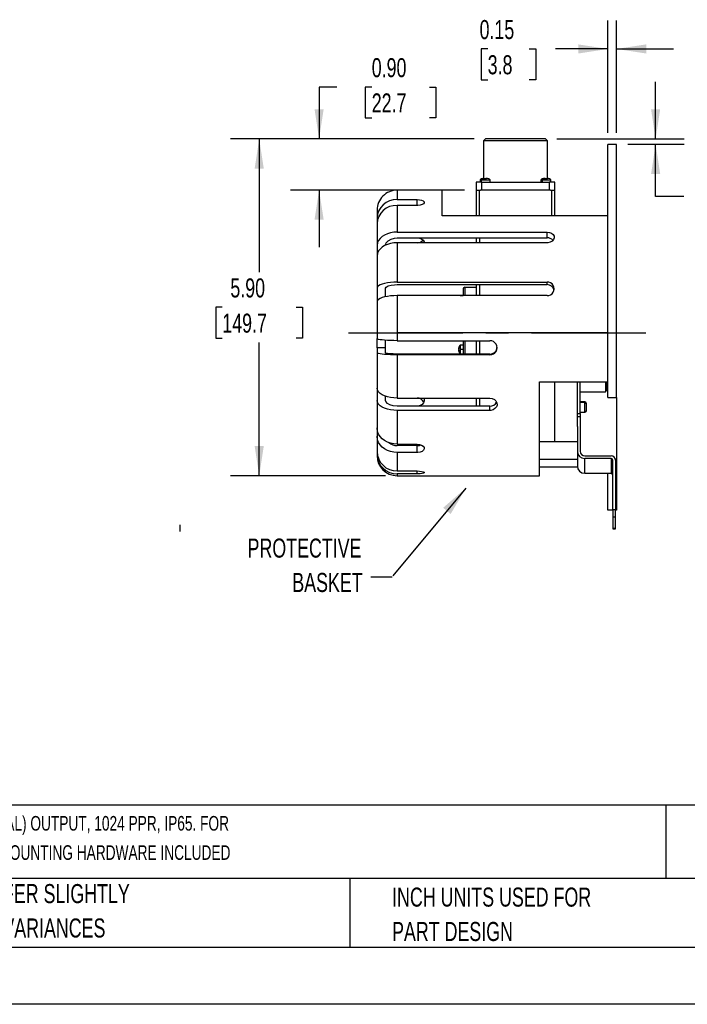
# Model space of a CAD drawing. Header units: inches. Extents: x 0 to 44, y 0 to 34.
# Tile 2 of 10: x 13.2 to 24.9, y 0 to 17.2. Entities that reach past the tile are written whole.
import ezdxf

# ---------------------------------------------------------------- set-up
doc = ezdxf.new("R2010")
doc.units = ezdxf.units.IN
doc.header["$LTSCALE"] = 4
doc.header["$MEASUREMENT"] = 0
doc.linetypes.add('CENTERX2', pattern=[0.8, 0.5, -0.1, 0.1, -0.1])
doc.linetypes.add('HIDDEN', pattern=[0.075, 0.05, -0.025])
doc.layers.add('CENTER', color=40, linetype='CENTERX2')
doc.layers.add('HIDDEN', color=102, linetype='HIDDEN')
doc.layers.add('DIMENSIONS', color=140, linetype='Continuous', lineweight=25)
doc.layers.add('TEXT', color=140, linetype='Continuous', lineweight=25)
doc.styles.add('SLDTEXTSTYLE0', font='TXT', dxfattribs={"width": 0.7})
doc.dimstyles.new('SLDDIMSTYLE10', dxfattribs={"dimtxt": 0.339844, "dimasz": 0.52, "dimexe": 0, "dimexo": 0.0625, "dimgap": 0.084961, "dimtad": 0, "dimtih": 1, "dimtoh": 1, "dimrnd": 1e-09, "dimzin": 4, "dimdsep": 46, "dimtxsty": 'SLDTEXTSTYLE0', "dimsah": 1, "dimcen": 0.09, "dimadec": 0, "dimazin": 1, "dimtfac": 1, "dimtofl": 0, "dimtmove": 0, "dimatfit": 3, "dimfxl": 0, "dimfrac": 2, "dimtolj": 1, "dimtzin": 12, "dimarcsym": 0})
doc.dimstyles.new('SLDDIMSTYLE11', dxfattribs={"dimtxt": 0.339844, "dimasz": 0.52, "dimexe": 0, "dimexo": 0.0625, "dimgap": 0.084961, "dimtad": 0, "dimtih": 1, "dimtoh": 1, "dimrnd": 1e-09, "dimdsep": 46, "dimtxsty": 'SLDTEXTSTYLE0', "dimsah": 1, "dimcen": 0.09, "dimadec": 0, "dimazin": 2, "dimtfac": 1, "dimtmove": 0, "dimatfit": 0, "dimfxl": 0, "dimfrac": 2, "dimtolj": 1, "dimtzin": 12, "dimarcsym": 0})
doc.dimstyles.new('SLDDIMSTYLE3', dxfattribs={"dimtxt": 0.339844, "dimasz": 0.52, "dimexe": 0, "dimexo": 0.0625, "dimgap": 0.084961, "dimtad": 0, "dimtih": 1, "dimtoh": 1, "dimrnd": 1e-09, "dimzin": 0, "dimdsep": 46, "dimtxsty": 'SLDTEXTSTYLE0', "dimsah": 1, "dimcen": 0.09, "dimadec": 0, "dimazin": 0, "dimtfac": 1, "dimtmove": 0, "dimatfit": 0, "dimfxl": 0, "dimfrac": 2, "dimtolj": 1, "dimtzin": 12, "dimarcsym": 0})
doc.dimstyles.new('SLDDIMSTYLE9', dxfattribs={"dimtxt": 0.18, "dimasz": 0.52, "dimexe": 0, "dimexo": 0.0625, "dimgap": 0, "dimtad": 0, "dimtih": 1, "dimtoh": 1, "dimdec": 0, "dimrnd": 1e-09, "dimzin": 0, "dimdsep": 46, "dimtxsty": 'Standard', "dimsah": 1, "dimcen": 0.09, "dimadec": 0, "dimazin": 0, "dimtfac": 0.52, "dimtdec": 0, "dimtofl": 0, "dimtmove": 0, "dimatfit": 3, "dimfxl": 0, "dimfrac": 2, "dimtolj": 1, "dimtzin": 0, "dimarcsym": 0})

# ---------------------------------------------------------------- blocks, each defined once
blk = doc.blocks.new('SW_NOTE_0')
at = {"layer": 'TEXT', "color": 0, "linetype": 'CENTERX2', "lineweight": 18, "char_height": 0.256, "attachment_point": 1, "style": 'SLDTEXTSTYLE0'}
for s, insert in [('AVTRON INCREMENTAL (QUADRATURE) ROTARY ENCODER KIT, 5-28 VDC, LINE DRIVER (DIFFERENTIAL) OUTPUT, 1024 PPR, IP65. FOR', (0, 0.33)), ('USE WITH U.S. MOTORS ACCU-TORQ OR MARATHON BLACK MAX MOTORS OR ANY 1/2 - 1IN SHAFT, MOUNTING HARDWARE INCLUDED', (0, -0.182))]:
    blk.add_mtext(s, dxfattribs=dict(at, insert=insert))
blk = doc.blocks.new('SW_NOTE_0_3')
at = {"layer": 'TEXT', "color": 0, "linetype": 'CENTERX2', "lineweight": 18, "char_height": 0.33333, "attachment_point": 1, "style": 'SLDTEXTSTYLE0'}
for s, insert in [('PART DIMENSIONS MAY DIFFER SLIGHTLY', (0, 0.43)), ("DUE TO MANUFACTURER'S VARIANCES", (0, -0.172))]:
    blk.add_mtext(s, dxfattribs=dict(at, insert=insert))
blk = doc.blocks.new('SW_NOTE_0_6')
at = {"layer": 'TEXT', "color": 0, "linetype": 'CENTERX2', "lineweight": 18, "char_height": 0.33333, "attachment_point": 1, "style": 'SLDTEXTSTYLE0'}
for s, insert in [('INCH UNITS USED FOR', (0, 0.43)), ('PART DESIGN', (0, -0.172))]:
    blk.add_mtext(s, dxfattribs=dict(at, insert=insert))
blk = doc.blocks.new('_D_14')
at = {"layer": 'DIMENSIONS'}
for p, q in [((21.174, 15.147), (16.912, 15.147)), ((17.412, 15.147), (17.412, 12.815)), ((16.766, 12.199), (16.651, 12.199)), ((16.651, 12.199), (16.651, 11.659)), ((18.058, 12.199), (18.172, 12.199)), ((18.172, 12.199), (18.172, 11.659)), ((16.651, 11.659), (16.766, 11.659)), ((17.412, 9.252), (17.412, 11.583)), ((18.172, 11.659), (18.058, 11.659)), ((19.624, 9.252), (16.912, 9.252))]:
    blk.add_line(p, q, dxfattribs=at)
for points in [[(17.412, 15.147), (17.332, 14.627), (17.492, 14.627)], [(17.412, 9.252), (17.492, 9.772), (17.332, 9.772)]]:
    blk.add_solid(points, dxfattribs=at)
at = {"layer": 'DIMENSIONS', "char_height": 0.3333, "attachment_point": 1, "style": 'SLDTEXTSTYLE0'}
for s, insert in [('5.90', (16.907, 12.705)), ('149.7', (16.766, 12.089))]:
    blk.add_mtext(s, dxfattribs=dict(at, insert=insert))
blk = doc.blocks.new('_D_15')
at = {"layer": 'DIMENSIONS'}
for p, q in [((18.768, 16.054), (18.46, 16.054)), ((18.46, 16.054), (18.46, 15.147)), ((19.381, 16.054), (19.267, 16.054)), ((19.267, 16.054), (19.267, 15.514)), ((20.391, 16.054), (20.505, 16.054)), ((20.505, 16.054), (20.505, 15.514)), ((19.267, 15.514), (19.381, 15.514)), ((20.505, 15.514), (20.391, 15.514)), ((21.174, 15.147), (17.96, 15.147)), ((21.007, 14.252), (17.96, 14.252)), ((18.46, 14.252), (18.46, 13.252))]:
    blk.add_line(p, q, dxfattribs=at)
for points in [[(18.46, 15.147), (18.54, 15.667), (18.38, 15.667)], [(18.46, 14.252), (18.38, 13.732), (18.54, 13.732)]]:
    blk.add_solid(points, dxfattribs=at)
at = {"layer": 'DIMENSIONS', "char_height": 0.3333, "attachment_point": 1, "style": 'SLDTEXTSTYLE0'}
for s, insert in [('0.90', (19.381, 16.56)), ('22.7', (19.381, 15.943))]:
    blk.add_mtext(s, dxfattribs=dict(at, insert=insert))
blk = doc.blocks.new('_D_16')
at = {"layer": 'DIMENSIONS'}
for p, q in [((23.514, 15.252), (23.514, 17.221)), ((23.664, 15.252), (23.664, 17.221)), ((21.41, 16.721), (21.296, 16.721)), ((21.296, 16.721), (21.296, 16.181)), ((22.137, 16.721), (22.251, 16.721)), ((22.251, 16.721), (22.251, 16.181)), ((23.514, 16.721), (22.597, 16.721)), ((23.664, 16.721), (24.664, 16.721)), ((21.296, 16.181), (21.41, 16.181)), ((22.251, 16.181), (22.137, 16.181))]:
    blk.add_line(p, q, dxfattribs=at)
for points in [[(23.514, 16.721), (22.994, 16.801), (22.994, 16.641)], [(23.664, 16.721), (24.184, 16.641), (24.184, 16.801)]]:
    blk.add_solid(points, dxfattribs=at)
at = {"layer": 'DIMENSIONS', "char_height": 0.3333, "attachment_point": 1, "style": 'SLDTEXTSTYLE0'}
for s, insert in [('0.15', (21.268, 17.227)), ('3.8', (21.41, 16.611))]:
    blk.add_mtext(s, dxfattribs=dict(at, insert=insert))
blk = doc.blocks.new('_D_17')
at = {"layer": 'DIMENSIONS'}
for p, q in [((24.349, 15.147), (24.349, 16.147)), ((22.619, 15.147), (24.849, 15.147)), ((23.864, 15.052), (24.849, 15.052)), ((24.349, 14.138), (24.349, 15.052)), ((24.842, 14.138), (24.349, 14.138)), ((25.454, 14.138), (25.34, 14.138)), ((25.34, 14.138), (25.34, 13.598)), ((26.181, 14.138), (26.296, 14.138)), ((26.296, 14.138), (26.296, 13.598)), ((25.34, 13.598), (25.454, 13.598)), ((26.296, 13.598), (26.181, 13.598))]:
    blk.add_line(p, q, dxfattribs=at)
for points in [[(24.349, 15.147), (24.429, 15.667), (24.269, 15.667)], [(24.349, 15.052), (24.269, 14.532), (24.429, 14.532)]]:
    blk.add_solid(points, dxfattribs=at)
at = {"layer": 'DIMENSIONS', "char_height": 0.3333, "attachment_point": 1, "style": 'SLDTEXTSTYLE0'}
for s, insert in [('0.10', (25.313, 14.643)), ('2.4', (25.454, 14.027))]:
    blk.add_mtext(s, dxfattribs=dict(at, insert=insert))
blk = doc.blocks.new('SW_NOTE_0_8')
at = {"layer": 'TEXT', "color": 0, "linetype": 'CENTERX2', "lineweight": 18, "char_height": 0.3333, "attachment_point": 3, "style": 'SLDTEXTSTYLE0'}
for s, insert in [('PROTECTIVE', (-0.161, 0.673)), ('BASKET', (-0.14, 0.071))]:
    blk.add_mtext(s, dxfattribs=dict(at, insert=insert))

msp = doc.modelspace()

# ---------------------------------------------------------------- linework, layer by layer
for p, q in [((21.374473, 15.14661), (21.339473, 15.11161)), ((21.339473, 15.11161), (21.339473, 14.454973)), ((22.454473, 15.11161), (21.339473, 15.11161)), ((22.419473, 15.14661), (21.374473, 15.14661)), ((22.454473, 15.11161), (22.419473, 15.14661)), ((22.454473, 14.454973), (22.454473, 15.11161)), ((23.664473, 15.05161), (23.514473, 15.05161)), ((23.514473, 11.75161), (23.514473, 15.05161)), ((23.664473, 11.75161), (23.664473, 15.05161)), ((21.206973, 14.39161), (21.206973, 14.25161)), ((21.306973, 14.39161), (21.206973, 14.39161)), ((21.276473, 14.42661), (21.276473, 14.39161)), ((21.302721, 14.42661), (21.276473, 14.42661)), ((21.302721, 14.39161), (21.302721, 14.42661)), ((21.451473, 14.42661), (21.302721, 14.42661)), ((21.306973, 14.25161), (21.306973, 14.39161)), ((21.306973, 14.39161), (22.486973, 14.39161)), ((21.325331, 14.452109), (21.332472, 14.452338)), ((21.332472, 14.452338), (21.339613, 14.452109)), ((21.349832, 14.456215), (21.349832, 14.454318)), ((21.378115, 14.456215), (21.378115, 14.454592)), ((21.403109, 14.452109), (21.389108, 14.452109)), ((21.451473, 14.39161), (21.451473, 14.42661)), ((22.342473, 14.42661), (22.342473, 14.39161)), ((22.368721, 14.42661), (22.342473, 14.42661)), ((22.368721, 14.39161), (22.368721, 14.42661)), ((22.517473, 14.42661), (22.368721, 14.42661)), ((22.391331, 14.452109), (22.398472, 14.452338)), ((22.398472, 14.452338), (22.405613, 14.452109)), ((22.415832, 14.456215), (22.415832, 14.454318)), ((22.444115, 14.456215), (22.444115, 14.454592)), ((22.469109, 14.452109), (22.455108, 14.452109)), ((22.486973, 14.39161), (22.486973, 14.25161)), ((22.586973, 14.39161), (22.486973, 14.39161)), ((22.517473, 14.39161), (22.517473, 14.42661)), ((22.586973, 14.25161), (22.586973, 14.39161)), ((19.824473, 14.248483), (19.824473, 14.083459)), ((20.174473, 14.248483), (19.824473, 14.248483)), ((20.614473, 14.25161), (20.297875, 14.25161)), ((20.614473, 13.79949), (20.614473, 14.25161)), ((21.209473, 14.25161), (21.206973, 14.25161)), ((21.209473, 14.25161), (21.269473, 14.25161)), ((21.209473, 14.25161), (21.209473, 13.79949)), ((21.269473, 14.25161), (21.284753, 14.25161)), ((21.269473, 13.79949), (21.269473, 14.25161)), ((21.306973, 14.25161), (21.284753, 14.25161)), ((22.486973, 14.25161), (21.306973, 14.25161)), ((22.509194, 14.25161), (22.486973, 14.25161)), ((22.509194, 14.25161), (22.524473, 14.25161)), ((22.524473, 14.25161), (22.584473, 14.25161)), ((22.524473, 14.25161), (22.524473, 13.79949)), ((22.586973, 14.25161), (22.584473, 14.25161)), ((22.584473, 13.79949), (22.584473, 14.25161)), ((19.824473, 14.083459), (20.174473, 14.083459)), ((19.824473, 13.981775), (19.824473, 13.515237)), ((20.174473, 13.981775), (19.824473, 13.981775)), ((20.174473, 13.981775), (20.174473, 14.083459)), ((19.474473, 13.897973), (19.474473, 13.763252)), ((23.514473, 13.79949), (20.614473, 13.79949)), ((19.474473, 13.763252), (19.474473, 13.661568)), ((19.474473, 13.661568), (19.474473, 13.2807)), ((19.824473, 13.515237), (22.449473, 13.515237)), ((22.449473, 13.414734), (22.449473, 13.515237)), ((19.474473, 13.2807), (19.474473, 13.094914)), ((19.824473, 13.414734), (22.449473, 13.414734)), ((19.824473, 13.329451), (19.824473, 12.642068)), ((22.449473, 13.329451), (19.824473, 13.329451)), ((21.209473, 13.414734), (21.209473, 13.329451)), ((21.269473, 13.414734), (21.269473, 13.329451)), ((19.474473, 13.094914), (19.474473, 12.533755)), ((19.824473, 12.642068), (22.449473, 12.642068)), ((19.824473, 12.595654), (22.449473, 12.595654)), ((21.209473, 12.595654), (21.209473, 12.404304)), ((21.269473, 12.595654), (21.269473, 12.404304)), ((22.449473, 12.595654), (22.449473, 12.642068)), ((19.474473, 12.533755), (19.474473, 12.29599)), ((19.624473, 12.384432), (19.624473, 12.533755)), ((20.979473, 12.52161), (20.979473, 12.404304)), ((21.009473, 12.55161), (21.209473, 12.55161)), ((21.009473, 12.55161), (21.009473, 12.404304)), ((19.474473, 12.29599), (19.474473, 11.651569)), ((19.824473, 12.404304), (19.824473, 11.75161)), ((22.449473, 12.404304), (19.824473, 12.404304)), ((20.929473, 12.40661), (20.92734, 12.404304)), ((20.929473, 12.40661), (20.929473, 12.404304)), ((20.929473, 12.40661), (20.979473, 12.40661)), ((19.824473, 11.75161), (19.824473, 11.614931)), ((23.514473, 11.75161), (19.824473, 11.75161)), ((23.514473, 10.622943), (23.514473, 11.75161)), ((23.514473, 11.75161), (23.664473, 11.75161)), ((23.664473, 10.622943), (23.664473, 11.75161)), ((19.474473, 11.488794), (19.474473, 11.651569)), ((19.624473, 11.488794), (19.624473, 11.621625)), ((19.824473, 11.614931), (21.449473, 11.614931)), ((20.979473, 11.614931), (20.979473, 11.382)), ((21.009473, 11.614931), (21.009473, 11.382)), ((21.209473, 11.614931), (21.209473, 11.382)), ((21.269473, 11.614931), (21.269473, 11.382)), ((19.474473, 11.488794), (19.474473, 11.402939)), ((19.624473, 11.488794), (19.474473, 11.488794)), ((19.474473, 11.402939), (19.474473, 10.786681)), ((19.624473, 11.402939), (19.624473, 11.488794)), ((21.449473, 11.382), (19.824473, 11.382)), ((20.902099, 11.47527), (20.900397, 11.47527)), ((20.902775, 11.45795), (20.900397, 11.45795)), ((20.909564, 11.44795), (20.900397, 11.44795)), ((20.979473, 11.53661), (20.929473, 11.53661)), ((20.929473, 11.53661), (20.929473, 11.526562)), ((20.929473, 11.526562), (20.929473, 11.46161)), ((20.929473, 11.46161), (20.929473, 11.38661)), ((20.979473, 11.46161), (20.929473, 11.46161)), ((20.929473, 11.38661), (20.979473, 11.38661)), ((21.449473, 11.3663), (21.449473, 11.382)), ((19.824473, 11.3663), (19.824473, 10.611426)), ((21.449473, 11.3663), (19.824473, 11.3663)), ((22.314473, 9.25161), (22.314473, 10.896559)), ((22.314473, 10.896559), (23.514473, 10.896559)), ((22.584473, 9.85161), (22.584473, 10.896559)), ((22.979473, 10.110448), (22.979473, 10.896559)), ((23.029473, 10.341151), (23.029473, 10.896559)), ((23.469473, 10.896559), (23.469473, 10.72161)), ((23.489473, 10.896559), (23.489473, 10.74161)), ((19.474473, 10.786681), (19.474473, 10.570175)), ((23.029473, 10.72161), (23.469473, 10.72161)), ((23.469473, 10.72161), (23.489473, 10.74161)), ((19.474473, 10.570175), (19.474473, 10.088639)), ((19.624473, 10.570175), (19.624473, 10.64358)), ((19.824473, 10.611426), (21.449473, 10.611426)), ((21.209473, 10.611426), (21.209473, 10.47002)), ((21.269473, 10.611426), (21.269473, 10.47002)), ((23.112473, 10.543572), (23.029473, 10.543572)), ((23.112473, 10.531122), (23.029473, 10.531122)), ((23.112473, 10.531122), (23.112473, 10.543572)), ((23.112473, 10.361572), (23.112473, 10.531122)), ((23.137473, 10.509542), (23.137473, 10.51616)), ((23.514473, 10.622943), (23.664473, 10.622943)), ((23.664473, 10.622943), (23.664473, 9.543332)), ((21.449473, 10.47002), (19.824473, 10.47002)), ((19.824473, 10.39492), (19.824473, 9.80507)), ((21.449473, 10.39492), (19.824473, 10.39492)), ((21.449473, 10.39492), (21.449473, 10.47002)), ((22.979473, 10.341151), (23.029473, 10.341151)), ((23.029473, 10.361572), (23.112473, 10.361572)), ((23.029473, 10.341151), (23.029473, 10.286481)), ((23.137473, 10.386572), (23.137473, 10.509542)), ((22.979473, 10.286481), (23.029473, 10.286481)), ((23.029473, 10.286481), (23.029473, 9.678708)), ((19.474473, 10.088639), (19.474473, 9.941692)), ((22.979473, 10.110448), (22.979473, 9.678708)), ((19.474473, 9.941692), (19.474473, 9.678139)), ((22.314473, 9.85161), (22.584473, 9.85161)), ((22.584473, 9.85161), (22.979473, 9.85161)), ((19.474473, 9.678139), (19.474473, 9.626161)), ((19.824473, 9.80507), (20.174473, 9.80507)), ((20.174473, 9.779638), (19.824473, 9.779638)), ((19.824473, 9.658124), (19.824473, 9.335288)), ((20.174473, 9.658124), (19.824473, 9.658124)), ((20.174473, 9.658124), (20.174473, 9.779638)), ((22.979473, 9.678708), (22.979473, 9.419889)), ((19.474473, 9.626161), (19.474473, 9.60161)), ((22.314473, 9.543332), (22.979473, 9.543332)), ((23.109473, 9.601434), (23.569473, 9.601434)), ((23.569473, 9.553138), (23.109473, 9.553138)), ((23.109473, 9.294319), (23.109473, 9.553138)), ((23.569473, 9.553138), (23.569473, 9.294319)), ((23.599473, 8.654827), (23.599473, 9.52416)), ((23.646972, 9.543332), (23.664473, 9.543332)), ((23.649473, 9.52416), (23.649473, 8.654827)), ((23.664473, 9.543332), (23.664473, 8.650624)), ((19.824473, 9.335288), (20.174473, 9.335288)), ((20.174473, 9.28331), (20.174473, 9.335288)), ((22.980744, 9.402378), (22.314473, 9.402378)), ((20.174473, 9.28331), (19.824473, 9.28331)), ((19.824473, 9.28331), (19.824473, 9.25161)), ((19.824473, 9.25161), (22.314473, 9.25161)), ((23.109473, 9.294319), (23.569473, 9.294319)), ((23.514473, 8.650624), (23.514473, 9.294319)), ((23.599473, 8.650624), (23.514473, 8.650624)), ((23.649473, 8.654827), (23.599473, 8.654827)), ((23.599473, 8.654827), (23.599473, 8.532353)), ((23.649473, 8.532353), (23.649473, 8.654827)), ((23.664473, 8.650624), (23.649473, 8.650624)), ((23.599473, 8.532353), (23.649473, 8.532353)), ((23.599473, 8.532353), (23.599473, 8.325297)), ((23.649473, 8.325297), (23.649473, 8.532353)), ((23.649473, 8.325297), (23.599473, 8.325297)), ((23.599473, 8.325297), (23.599473, 8.32189)), ((23.599473, 8.32189), (23.649473, 8.32189)), ((23.649473, 8.32189), (23.649473, 8.325297))]:
    msp.add_line(p, q)
at = {"color": 7, "linetype": 'Continuous'}
msp.add_line((44.000389, 0.000421), (0.000389, 0.000421), dxfattribs=at)
at = {"flags": 128}
for points in [[(21.33568, 14.454535), (21.322282, 14.452985), (21.297529, 14.44613), (21.288217, 14.441622), (21.281563, 14.436692), (21.278679, 14.433303), (21.277008, 14.42992), (21.276473, 14.42661)], [(21.332472, 14.452338), (21.31746, 14.44613), (21.310942, 14.441622), (21.306284, 14.436692), (21.304265, 14.433303), (21.303095, 14.42992), (21.302721, 14.42661)], [(21.349832, 14.456215), (21.335467, 14.454516), (21.325331, 14.452109)], [(21.339613, 14.452109), (21.353873, 14.455192), (21.364114, 14.456215)], [(21.364114, 14.456215), (21.378768, 14.454516), (21.389108, 14.452109)], [(21.403109, 14.452109), (21.388562, 14.455192), (21.378115, 14.456215)], [(21.451473, 14.42661), (21.450939, 14.42992), (21.449268, 14.433303), (21.446384, 14.436692), (21.43973, 14.441622), (21.430418, 14.44613), (21.405665, 14.452985), (21.391536, 14.454619)], [(22.40168, 14.454535), (22.388282, 14.452985), (22.363529, 14.44613), (22.354217, 14.441622), (22.347563, 14.436692), (22.344679, 14.433303), (22.343008, 14.42992), (22.342473, 14.42661)], [(22.398472, 14.452338), (22.38346, 14.44613), (22.376942, 14.441622), (22.372284, 14.436692), (22.370265, 14.433303), (22.369095, 14.42992), (22.368721, 14.42661)], [(22.415832, 14.456215), (22.401467, 14.454516), (22.391331, 14.452109)], [(22.405613, 14.452109), (22.419873, 14.455192), (22.430114, 14.456215)], [(22.430114, 14.456215), (22.444768, 14.454516), (22.455108, 14.452109)], [(22.469109, 14.452109), (22.454562, 14.455192), (22.444115, 14.456215)], [(22.517473, 14.42661), (22.516939, 14.42992), (22.515268, 14.433303), (22.512384, 14.436692), (22.50573, 14.441622), (22.496418, 14.44613), (22.471665, 14.452985), (22.458001, 14.454565)], [(20.297875, 14.251531), (20.298641, 14.251568), (20.286899, 14.251013), (20.262505, 14.250034), (20.228164, 14.24906), (20.187759, 14.248518), (20.174473, 14.248483)], [(20.174473, 14.083459), (20.21582, 14.08091), (20.252504, 14.07345), (20.280424, 14.061648), (20.29641, 14.046521), (20.298641, 14.029579), (20.286899, 14.012704), (20.262505, 13.997939), (20.228164, 13.987231), (20.187759, 13.982095), (20.174473, 13.981775)], [(19.824473, 13.515237), (19.765776, 13.511892), (19.708734, 13.502045), (19.655002, 13.485888), (19.606044, 13.463966), (19.563303, 13.436812), (19.527914, 13.405274), (19.500958, 13.37015), (19.483117, 13.332512), (19.474473, 13.2807)], [(22.449473, 13.515237), (22.49082, 13.510237), (22.527504, 13.49573), (22.555424, 13.473139), (22.57141, 13.444773), (22.573641, 13.413708), (22.561899, 13.383432), (22.537505, 13.357433), (22.503164, 13.338843), (22.462759, 13.330001), (22.449473, 13.329451)], [(19.824473, 13.329451), (19.766604, 13.326223), (19.708734, 13.316259), (19.655724, 13.300396), (19.606044, 13.27818), (19.563838, 13.251462), (19.527914, 13.219488), (19.501248, 13.184894), (19.483117, 13.146726), (19.474473, 13.094914)], [(19.624473, 13.2807), (19.635774, 13.325121), (19.668418, 13.364533), (19.718693, 13.394455), (19.780856, 13.411508), (19.824473, 13.414734)], [(20.174473, 13.414734), (20.215816, 13.40975), (20.252497, 13.395283), (20.280418, 13.372739), (20.296409, 13.344403), (20.297484, 13.329451)], [(19.824473, 12.642068), (19.766604, 12.640578), (19.708734, 12.635976), (19.655724, 12.62865), (19.606044, 12.61839), (19.563838, 12.606051), (19.527914, 12.591285), (19.501248, 12.575309), (19.483117, 12.557682), (19.474473, 12.533755)], [(19.624473, 12.533755), (19.635774, 12.554269), (19.668418, 12.57247), (19.718693, 12.586288), (19.780856, 12.594164), (19.824473, 12.595654)], [(19.824473, 12.404304), (19.766604, 12.402813), (19.708734, 12.398212), (19.655724, 12.390886), (19.606044, 12.380626), (19.563838, 12.368287), (19.527914, 12.353521), (19.501248, 12.337545), (19.483117, 12.319918), (19.474473, 12.29599)], [(19.824473, 11.614931), (19.766604, 11.615435), (19.708734, 11.616992), (19.655724, 11.61947), (19.606044, 11.62294), (19.563838, 11.627114), (19.527914, 11.632109), (19.501248, 11.637513), (19.483117, 11.643475), (19.474473, 11.651569)], [(19.824473, 11.3663), (19.766604, 11.366804), (19.708734, 11.368361), (19.655724, 11.370839), (19.606044, 11.37431), (19.563838, 11.378483), (19.527914, 11.383478), (19.501248, 11.388882), (19.483117, 11.394845), (19.474473, 11.402939)], [(19.824473, 11.382), (19.758344, 11.383178), (19.699671, 11.386577), (19.655024, 11.391816), (19.629417, 11.398311), (19.624473, 11.402939)], [(20.900397, 11.45795), (20.900912, 11.460209), (20.901328, 11.46161)], [(20.900397, 11.44795), (20.900912, 11.444035), (20.901328, 11.44161)], [(19.824473, 10.611426), (19.766604, 10.613838), (19.708734, 10.621284), (19.655724, 10.633138), (19.606044, 10.649738), (19.563838, 10.669703), (19.527914, 10.693595), (19.501248, 10.719445), (19.483117, 10.747965), (19.474473, 10.786681)], [(19.824473, 10.39492), (19.766604, 10.397332), (19.708734, 10.404778), (19.655724, 10.416631), (19.606044, 10.433232), (19.563838, 10.453196), (19.527914, 10.477088), (19.501248, 10.502938), (19.483117, 10.531459), (19.474473, 10.570175)], [(19.824473, 10.47002), (19.758344, 10.475653), (19.699671, 10.49191), (19.655024, 10.516969), (19.629417, 10.548041), (19.624473, 10.570175)], [(20.291279, 10.611426), (20.296409, 10.600515), (20.298643, 10.564171), (20.286907, 10.529622), (20.262521, 10.500607), (20.228184, 10.480216), (20.187779, 10.470616), (20.174473, 10.47002)], [(21.449473, 10.611426), (21.49082, 10.605162), (21.527504, 10.587134), (21.555424, 10.559492), (21.57141, 10.525503), (21.573641, 10.489161), (21.561899, 10.45459), (21.537505, 10.425544), (21.503164, 10.405126), (21.462759, 10.395516), (21.449473, 10.39492)], [(19.824473, 9.80507), (19.766604, 9.808972), (19.708734, 9.82102), (19.655724, 9.8402), (19.606044, 9.86706), (19.563838, 9.899363), (19.527914, 9.938021), (19.501248, 9.979847), (19.483117, 10.025995), (19.474473, 10.088639)], [(19.824473, 9.658124), (19.766604, 9.662026), (19.708734, 9.674074), (19.655724, 9.693253), (19.606044, 9.720114), (19.563838, 9.752417), (19.527914, 9.791075), (19.501248, 9.832901), (19.483117, 9.879049), (19.474473, 9.941692)], [(20.174473, 9.80507), (20.21582, 9.800658), (20.252504, 9.78801), (20.280424, 9.768766), (20.29641, 9.745355), (20.298641, 9.720638), (20.286899, 9.697434), (20.262505, 9.67818), (20.228164, 9.66478), (20.187759, 9.658512), (20.174473, 9.658124)], [(20.174473, 9.779638), (20.215816, 9.783478), (20.241982, 9.791454)], [(20.174473, 9.335288), (20.21582, 9.333491), (20.252504, 9.32841), (20.280424, 9.320892), (20.29641, 9.312107), (20.298641, 9.303288), (20.286899, 9.295465), (20.262505, 9.289331), (20.228164, 9.285265), (20.187759, 9.283423), (20.174473, 9.28331)]]:
    msp.add_lwpolyline(points, dxfattribs=at)
for centre, radius, start, end in [((19.824708, 13.898248), 0.350234, 90.0383396, 180.0450617), ((19.810173, 13.747704), 0.336059, 87.5610635, 177.3482419), ((19.810173, 13.64602), 0.336059, 87.5610635, 177.3482419), ((20.178753, 13.465847), 0.136463, 268.2029612, 317.4790115), ((22.456605, 13.282672), 0.132254, 43.4243205, 93.0909289), ((22.453543, 12.523186), 0.118952, 268.0393614, 91.9606386), ((22.453317, 12.475603), 0.120112, 12.1668583, 91.8338005), ((21.009473, 12.52161), 0.03, 90, 180), ((21.449941, 11.490615), 0.124316, 269.7844167, 90.2155833), ((20.984011, 11.466124), 0.084113, 152.0244792, 173.7576255), ((20.984011, 11.456124), 0.084113, 152.0244792, 173.7576255), ((20.935586, 11.472794), 0.035985, 192.068776, 224.0593503), ((20.982069, 11.46671), 0.08214, 186.1224337, 193.2026838), ((20.935586, 11.455473), 0.035985, 192.068776, 224.0593503), ((21.008223, 11.46161), 0.10875, 136.397181, 169.4025242), ((21.008223, 11.46161), 0.10875, 190.5974758, 223.602819), ((20.992912, 11.456225), 0.094718, 132.0481077, 152.0767662), ((20.934311, 11.500566), 0.025091, 168.4698785, 179.9652991), ((20.934311, 11.500596), 0.025091, 180.0347009, 191.5301215), ((20.983547, 11.43911), 0.074326, 173.3088515, 186.6911485), ((21.454157, 11.500224), 0.118316, 267.7313621, 358.9900418), ((20.181871, 10.494361), 0.117299, 22.5451451, 93.6159768), ((21.458105, 10.58641), 0.116709, 265.758713, 336.2152957), ((23.112473, 10.518572), 0.025, 0, 90), ((23.114067, 10.507697), 0.02348, 4.5084849, 93.8906534), ((23.112473, 10.386572), 0.025, 270, 0), ((19.812245, 9.968659), 0.189416, 226.8375813, 273.7015584), ((19.82091, 9.681725), 0.346455, 180.5930952, 270.5893525), ((23.107296, 9.680962), 0.127843, 181.0101851, 270.9757605), ((23.108134, 9.680095), 0.078672, 181.0101851, 270.9757605), ((19.82091, 9.629747), 0.346455, 180.5930952, 270.5893525), ((19.824473, 9.60161), 0.35, 180, 270), ((23.570813, 9.522773), 0.078672, 1.0101851, 90.9757605), ((23.569976, 9.52364), 0.029502, 1.0101851, 90.9757605), ((23.107296, 9.422143), 0.127843, 181.0101851, 270.9757605), ((23.569976, 9.264821), 0.029502, 1.0101851, 90.9757605)]:
    msp.add_arc(centre, radius, start, end)
at = {"layer": 'CENTER'}
msp.add_line((18.975401, 11.75161), (24.196297, 11.75161), dxfattribs=at)
at = {"layer": 'HIDDEN'}
msp.add_line((16.020812, 8.393342), (16.020812, 8.275232), dxfattribs=at)
at = {"layer": 'TEXT'}
for p, q in [((43, 3.484426), (1, 3.484426)), ((24.52896, 3.484426), (24.52896, 2.2)), ((43, 2.2), (1, 2.2)), ((18.999445, 2.2), (18.999445, 1)), ((1, 1), (43, 1))]:
    msp.add_line(p, q, dxfattribs=at)

# ---------------------------------------------------------------- block references
at = {"layer": 'TEXT', "linetype": 'CENTERX2', "lineweight": 18}
for name, p in [('SW_NOTE_0_8', (19.362393, 7.478901)), ('SW_NOTE_0', (1.131653, 2.966161)), ('SW_NOTE_0_3', (8.680202, 1.674877)), ('SW_NOTE_0_6', (19.73696, 1.613619))]:
    msp.add_blockref(name, p, dxfattribs=at)

# ---------------------------------------------------------------- dimensions: what is measured, and where the dimension line sits
at = {"layer": 'DIMENSIONS'}
dim = msp.add_linear_dim(base=(23.514473, 16.721413), p1=(23.664473, 15.05161), p2=(23.514473, 15.05161), dimstyle='SLDDIMSTYLE11', dxfattribs=at)
dim.commit()
dim.dimension.update_dxf_attribs({"geometry": '_D_16', "text_midpoint": (21.773232, 16.721413), "dimtype": 160})
for base, p1, p2, dimstyle, picture, middle in [((18.4604243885, 15.1466097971), (21.2069734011, 14.2516097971), (21.3744734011, 15.1466097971), 'SLDDIMSTYLE3', '_D_15', (18.4604243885, 16.0537815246)), ((24.3485472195, 15.1466097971), (23.6644734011, 15.0516097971), (22.4194734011, 15.1466097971), 'SLDDIMSTYLE3', '_D_17', (24.3485472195, 14.1376656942)), ((17.4118574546, 15.1466097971), (19.8244734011, 9.2516097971), (21.3744734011, 15.1466097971), 'SLDDIMSTYLE10', '_D_14', (17.4118574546, 12.1991097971))]:
    dim = msp.add_linear_dim(base=base, p1=p1, p2=p2, angle=90, dimstyle=dimstyle, dxfattribs=at)
    dim.commit()
    dim.dimension.update_dxf_attribs({"geometry": picture, "text_midpoint": middle, "dimtype": 160})

# ---------------------------------------------------------------- leaders
at = {"layer": 'TEXT', "linetype": 'CENTERX2', "lineweight": 18}
msp.add_leader([(21.028596, 9.036471), (19.736287, 7.478901), (19.362393, 7.478901)], dimstyle='SLDDIMSTYLE9', dxfattribs=at)

doc.saveas('drawing.dxf')
